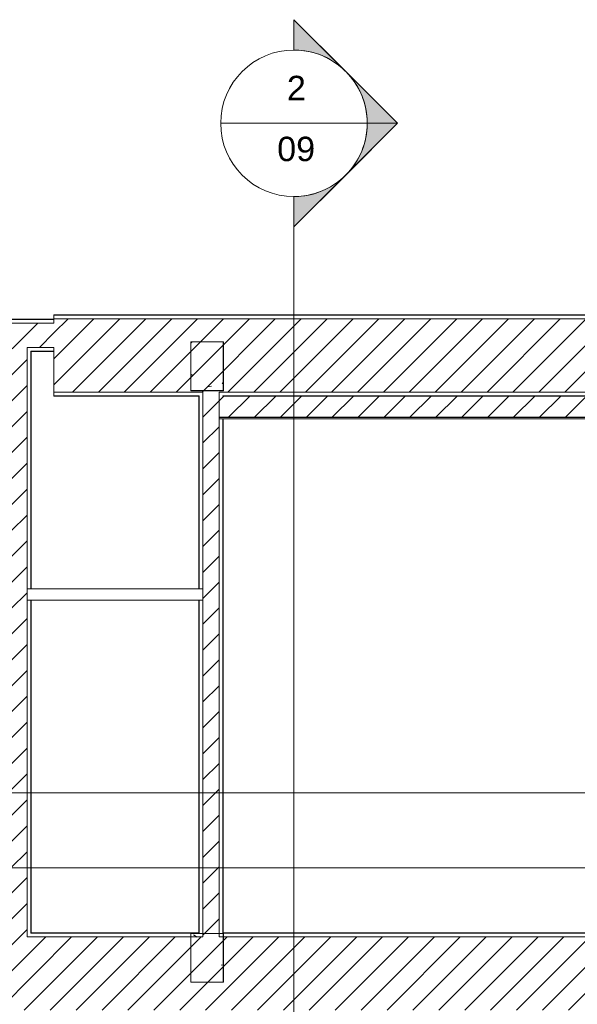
# Model space of a CAD drawing. Header units: metres. Extents: x 3 to 43.5, y -74 to -48.5.
# Tile 31 of 209: x 21.3 to 24.8, y -54.8 to -48.7. Entities that reach past the tile are written whole.
import ezdxf

# ---------------------------------------------------------------- set-up
doc = ezdxf.new("R2010")
doc.units = ezdxf.units.M
doc.layers.add('1PAV - FRIG_dwg', color=7, linetype='Continuous', lineweight=18, true_color=0x767676)
doc.layers.add('TUB_FRIGO', color=30, linetype='Continuous', lineweight=18, true_color=0xff7f00)
for name, color, linetype, lineweight in [('A-COLS', 7, 'Continuous', 18), ('A-WALL', 7, 'Continuous', 18), ('A-WALL-PATT', 7, 'Continuous', 18), ('G-ANNO-SYMB', 7, 'Continuous', 9), ('I-WALL', 7, 'Continuous', 18), ('S-COLS', 7, 'Continuous', 18)]:
    doc.layers.add(name, color=color, linetype=linetype, lineweight=lineweight)
doc.styles.add('Arial', font='arial.ttf', dxfattribs={"height": 0.15})
pattern_1 = [(50, (21.555, -62.9), (0.5465545, -0.047815), [0.05715, -0.62865]), (355, (21.555, -62.9), (-0.105728, 0.573166), [0.04572, -0.50292]), (100.451, (21.601, -62.904), (0.440828, 0.525349), [0.04857, -0.53427]), (46.184, (21.555, -62.748), (0.813237, -0.12613), [0.08573, -0.94298]), (96.636, (21.623, -62.758), (0.712212, 0.742287), [0.07286, -0.80141]), (351.184, (21.555, -62.748), (0.712217, 0.742274), [0.06858, -0.75438]), (21, (21.631, -62.786), (0.454846, -0.306795), [0.05715, -0.62865]), (326, (21.631, -62.786), (0.185405, 0.55256), [0.04572, -0.50292]), (71.451, (21.669, -62.811), (0.640251, 0.245763), [0.04857, -0.53427]), (37.5, (21.555, -62.9), (0.009261, 0.2536672), [0.02515, -0.47168, 0.02515, -0.48539, -0.50482]), (37.5, (21.555, -62.9), (0.009261, 0.2536672), [-1.007, 0.02515, -0.47968]), (7.5, (21.555, -62.9), (0.2004558, 0.300546), [0.02515, -0.26594, 0.02515, -0.46025, -0.1924]), (7.5, (21.555, -62.9), (0.2004558, 0.300546), [-0.77648, 0.02515, -0.16726]), (327.5, (21.385, -62.9), (0.4067682, -0.0171882), [0.02515, -0.16535, 0.02515, -0.56921, -0.78867]), (327.5, (21.385, -62.9), (0.4067682, -0.0171882), [-0.78486, 0.02515, -0.76352]), (317.5, (21.309, -62.9), (0.444383, 0.0762794), [0.02515, -0.2225, 0.02515, -0.36957, -0.56007]), (317.5, (21.309, -62.9), (0.444383, 0.0762794), [-0.64237, 0.02515, -0.53492])]
pattern_2 = [(45, (21.555, -62.9), (-0.0795495, 0.0795495), [])]

# ---------------------------------------------------------------- blocks, each defined once
blk = doc.blocks.new('4 GRE - ESCOLA DE CINEMA E AUDIOVISUAL CINE REX R07_rvt-1-1PAV - FRIGORÍFICA')
at = {"layer": 'A-WALL-PATT', "true_color": 0xd4d4d4}
h = blk.add_hatch(dxfattribs=at)
h.set_pattern_fill('FP_1', color=254, style=0, pattern_type=2)
h.set_pattern_definition(pattern_1)
h.paths.add_polyline_path([(43.4889, -50.5479), (43.4889, -50.5454), (21.5473, -50.5454), (21.5473, -50.5479), (40.8709, -50.5479)])
at = {"layer": 'A-WALL-PATT', "true_color": 0xaaaaaa}
h = blk.add_hatch(dxfattribs=at)
h.set_pattern_fill('FP_1', color=253, style=0, pattern_type=2)
h.set_pattern_definition(pattern_1)
h.paths.add_polyline_path([(21.5473, -50.574), (21.5473, -50.5715), (20.5162, -50.5715), (20.5162, -50.574), (21.2362, -50.574)])
h.paths.add_polyline_path([(20.1212, -50.574), (20.1212, -50.5715), (16.6273, -50.5715), (16.6273, -50.574), (19.9272, -50.574)])
at = {"layer": 'A-WALL-PATT', "true_color": 0xd4d4d4}
h = blk.add_hatch(dxfattribs=at)
h.set_pattern_fill('FP_1', color=254, style=0, pattern_type=2)
h.set_pattern_definition(pattern_1)
h.paths.add_polyline_path([(21.4085, -50.7715), (21.5473, -50.7715), (21.5473, -50.769), (21.406, -50.769), (21.406, -50.7715)])
h.paths.add_polyline_path([(19.9272, -50.7715), (21.261, -50.7715), (21.261, -50.769), (19.4485, -50.769), (19.4485, -50.7715)])
h.paths.add_polyline_path([(16.6273, -50.7715), (19.3185, -50.7715), (19.3185, -50.769), (16.6298, -50.769), (16.6298, -50.574), (16.6273, -50.574), (16.6273, -50.769)])
h = blk.add_hatch(dxfattribs=at)
h.set_pattern_fill('FP_2', color=254, style=0, pattern_type=2)
h.set_pattern_definition(pattern_2)
h.paths.add_polyline_path([(21.2835, -50.7465), (21.5473, -50.7465), (21.5473, -50.5965), (16.6523, -50.5965), (16.6523, -50.7465), (21.2362, -50.7465)])
h = blk.add_hatch(dxfattribs=at)
h.set_pattern_fill('FP_2', color=254, style=0, pattern_type=2)
h.set_pattern_definition(pattern_2)
h.paths.add_polyline_path([(43.4889, -51.0204), (43.4889, -50.5704), (21.5473, -50.5704), (21.5473, -51.0204), (40.8709, -51.0204)])
h = blk.add_hatch(dxfattribs=at)
h.set_pattern_fill('FP_2', color=254, style=0, pattern_type=2)
h.set_pattern_definition(pattern_2)
h.paths.add_polyline_path([(21.3835, -54.3665), (21.3835, -50.7465), (21.2835, -50.7465), (21.2835, -54.3665)])
h = blk.add_hatch(dxfattribs=at)
h.set_pattern_fill('FP_1', color=254, style=0, pattern_type=2)
h.set_pattern_definition(pattern_1)
h.paths.add_polyline_path([(21.406, -54.3415), (21.4085, -54.3415), (21.4085, -52.299), (21.406, -52.299), (21.406, -54.0789)])
h.paths.add_polyline_path([(21.4085, -52.229), (21.4085, -50.7715), (21.406, -50.7715), (21.406, -52.229)])
h = blk.add_hatch(dxfattribs=at)
h.set_pattern_fill('FP_1', color=254, style=0, pattern_type=2)
h.set_pattern_definition(pattern_1)
h.paths.add_polyline_path([(43.4889, -51.0454), (43.4889, -51.0429), (40.3148, -51.0429), (40.3148, -51.0454), (40.8709, -51.0454)])
h.paths.add_polyline_path([(40.1698, -51.0454), (40.1698, -51.0429), (22.5848, -51.0429), (22.5848, -51.0454), (40.1673, -51.0454)])
h.paths.add_polyline_path([(22.4398, -51.0454), (22.4398, -51.0429), (21.5473, -51.0429), (21.5473, -51.0454), (22.4373, -51.0454)])
h = blk.add_hatch(dxfattribs=at)
h.set_pattern_fill('FP_1', color=254, style=0, pattern_type=2)
h.set_pattern_definition(pattern_1)
h.paths.add_polyline_path([(22.4398, -54.3415), (22.4398, -52.299), (22.4373, -52.299), (22.4373, -54.3415)])
h.paths.add_polyline_path([(22.4398, -52.229), (22.4398, -51.0454), (22.4373, -51.0454), (22.4373, -52.229)])
h = blk.add_hatch(dxfattribs=at)
h.set_pattern_fill('FP_2', color=254, style=0, pattern_type=2)
h.set_pattern_definition(pattern_2)
h.paths.add_polyline_path([(22.5623, -54.3665), (22.5623, -51.0204), (22.4623, -51.0204), (22.4623, -54.3665), (22.5452, -54.3665)])
h = blk.add_hatch(dxfattribs=at)
h.set_pattern_fill('FP_2', color=254, style=0, pattern_type=2)
h.set_pattern_definition(pattern_2)
h.paths.add_polyline_path([(40.1698, -51.1754), (40.1923, -51.1754), (40.1923, -51.0454), (22.5623, -51.0454), (22.5623, -51.1754), (39.8676, -51.1754), (39.8676, -51.0461), (40.1676, -51.0461), (40.1676, -51.1754)])
h = blk.add_hatch(dxfattribs=at)
h.set_pattern_fill('FP_1', color=254, style=0, pattern_type=2)
h.set_pattern_definition(pattern_1)
h.paths.add_polyline_path([(22.5848, -54.3415), (22.5873, -54.3415), (22.5873, -51.1854), (22.5848, -51.1854), (22.5848, -53.2843)])
h = blk.add_hatch(dxfattribs=at)
h.set_pattern_fill('FP_1', color=254, style=0, pattern_type=2)
h.set_pattern_definition(pattern_1)
h.paths.add_polyline_path([(5.0212, -54.839), (5.0212, -54.344), (11.7396, -54.344), (11.7396, -54.3415), (5.0187, -54.3415), (5.0187, -54.839)])
h.paths.add_polyline_path([(34.6671, -54.344), (34.6671, -54.3415), (22.5848, -54.3415), (22.5848, -54.344), (34.326, -54.344)])
h.paths.add_polyline_path([(21.261, -54.344), (21.261, -54.3415), (19.4485, -54.3415), (19.4485, -54.344), (21.2362, -54.344)])
h.paths.add_polyline_path([(21.8907, -54.344), (22.4398, -54.344), (22.4398, -54.3415), (21.406, -54.3415), (21.406, -54.344)])
h.paths.add_polyline_path([(19.3185, -54.344), (19.3185, -54.3415), (11.9396, -54.3415), (11.9396, -54.344), (18.6183, -54.344)])
h = blk.add_hatch(dxfattribs=at)
h.set_pattern_fill('FP_2', color=254, style=0, pattern_type=2)
h.set_pattern_definition(pattern_2)
h.paths.add_polyline_path([(33.094, -54.8165), (34.6921, -54.8165), (34.6921, -54.3665), (11.9396, -54.3665), (11.9396, -54.4969), (11.7396, -54.4969), (11.7396, -54.3665), (5.0437, -54.3665), (5.0437, -54.8165), (33.0171, -54.8165)])
at = {"layer": 'S-COLS', "true_color": 0xaaaaaa}
h = blk.add_hatch(dxfattribs=at)
h.set_pattern_fill('FP_1', color=253, style=0, pattern_type=2)
h.set_pattern_definition(pattern_1)
h.paths.add_polyline_path([(22.5873, -51.0111), (22.5873, -50.7111), (22.3873, -50.7111), (22.3873, -51.0111), (22.5452, -51.0111)])
h = blk.add_hatch(dxfattribs=at)
h.set_pattern_fill('FP_1', color=253, style=0, pattern_type=2)
h.set_pattern_definition(pattern_1)
h.paths.add_polyline_path([(22.3873, -54.6462), (22.5873, -54.6462), (22.5873, -54.3462), (22.3873, -54.3462)])
at = {"layer": 'A-WALL', "color": 253, "true_color": 0xaaaaaa}
for p, q in [((43.4889, -50.5454), (21.5473, -50.5454)), ((21.5473, -50.5454), (21.5473, -50.5715)), ((21.5473, -50.5479), (43.4889, -50.5479)), ((21.5473, -50.5965), (20.4937, -50.5965)), ((21.5473, -50.574), (20.5162, -50.574)), ((21.5473, -50.5715), (20.5187, -50.5715)), ((21.5473, -50.5704), (43.4889, -50.5704)), ((21.5473, -50.5715), (21.5473, -50.574)), ((21.5473, -50.574), (21.5473, -50.5715)), ((21.5473, -50.574), (21.5473, -50.5965)), ((21.5473, -50.5965), (21.5473, -50.574)), ((21.3835, -50.7465), (21.3835, -50.769)), ((21.5473, -50.7465), (21.3835, -50.7465)), ((21.5473, -50.7465), (21.5473, -50.769)), ((21.5473, -50.769), (21.5473, -50.7465)), ((21.3835, -50.769), (21.3835, -50.7715)), ((21.3835, -50.7715), (21.3835, -52.229)), ((21.406, -50.769), (21.406, -50.7715)), ((21.5473, -50.769), (21.406, -50.769)), ((21.406, -50.7715), (21.406, -52.229)), ((21.4085, -52.229), (21.4085, -50.7715)), ((21.4085, -50.7715), (21.5473, -50.7715)), ((21.5473, -50.769), (21.5473, -50.7715)), ((21.5473, -50.7715), (21.5473, -50.769)), ((21.5473, -50.7715), (21.5473, -51.0454)), ((21.5473, -51.0204), (22.4623, -51.0204)), ((21.5473, -51.0429), (22.4398, -51.0429)), ((21.5473, -51.0454), (22.4373, -51.0454)), ((22.4373, -51.0454), (22.4373, -52.229)), ((22.4398, -51.0454), (22.4398, -51.0429)), ((22.4398, -52.229), (22.4398, -51.0454)), ((22.4623, -51.0429), (22.4623, -51.0204)), ((22.4623, -51.0454), (22.4623, -51.0429)), ((22.4623, -52.229), (22.4623, -51.0454)), ((22.5623, -51.0429), (22.5623, -51.0204)), ((22.5623, -51.0204), (40.1923, -51.0204)), ((22.5623, -51.0454), (22.5623, -51.0429)), ((22.5623, -51.1754), (22.5623, -51.0454)), ((22.5623, -51.1754), (22.5623, -51.0454)), ((22.5848, -51.0454), (22.5848, -51.0429)), ((22.5848, -51.0429), (40.1698, -51.0429)), ((22.5873, -51.0454), (40.1673, -51.0454)), ((22.5623, -51.1769), (22.5623, -51.1754)), ((22.5848, -51.1754), (22.5623, -51.1754)), ((22.5623, -51.1839), (22.5623, -51.1769)), ((22.5873, -51.1769), (22.5623, -51.1769)), ((22.5623, -51.1839), (22.5623, -51.1769)), ((22.5623, -51.1854), (22.5623, -51.1839)), ((22.5873, -51.1839), (22.5623, -51.1839)), ((22.5623, -51.1854), (22.5623, -51.1839)), ((22.5623, -54.3415), (22.5623, -51.1854)), ((22.5848, -51.1854), (22.5623, -51.1854)), ((22.5873, -51.1754), (22.5848, -51.1754)), ((22.5848, -54.3415), (22.5848, -51.1854)), ((22.5873, -51.1854), (22.5848, -51.1854)), ((35.0173, -51.1754), (22.5873, -51.1754)), ((22.5873, -51.1754), (22.5873, -51.1769)), ((35.0173, -51.1769), (22.5873, -51.1769)), ((35.0173, -51.1839), (22.5873, -51.1839)), ((22.5873, -54.3415), (22.5873, -51.1854)), ((22.5873, -51.1854), (35.0173, -51.1854)), ((21.3835, -52.299), (21.3835, -52.229)), ((21.3835, -52.229), (21.406, -52.229)), ((21.406, -52.229), (21.3835, -52.229)), ((21.3835, -52.229), (21.3835, -52.299)), ((21.406, -52.229), (21.4085, -52.229)), ((21.4085, -52.229), (21.406, -52.229)), ((22.4398, -52.229), (22.4373, -52.229)), ((22.4623, -52.229), (22.4398, -52.229)), ((22.4623, -52.299), (22.4623, -52.229)), ((22.4623, -52.229), (22.4623, -52.299)), ((21.406, -52.299), (21.3835, -52.299)), ((21.3835, -52.299), (21.3835, -54.3415)), ((21.3835, -52.299), (21.406, -52.299)), ((21.4085, -52.299), (21.406, -52.299)), ((21.406, -52.299), (21.406, -54.3415)), ((21.406, -52.299), (21.4085, -52.299)), ((21.4085, -54.3415), (21.4085, -52.299)), ((22.4373, -52.299), (22.4373, -54.3415)), ((22.4398, -52.299), (22.4373, -52.299)), ((22.4398, -54.3415), (22.4398, -52.299)), ((22.4623, -52.299), (22.4398, -52.299)), ((22.4623, -54.3415), (22.4623, -52.299)), ((21.3835, -54.344), (21.3835, -54.3415)), ((21.3835, -54.3665), (21.3835, -54.344)), ((21.3835, -54.3665), (22.4623, -54.3665)), ((21.406, -54.344), (21.406, -54.3415)), ((21.406, -54.344), (22.4398, -54.344)), ((22.4373, -54.3415), (21.4085, -54.3415)), ((22.4398, -54.344), (22.4398, -54.3415)), ((22.4623, -54.344), (22.4623, -54.3415)), ((22.4623, -54.3665), (22.4623, -54.344)), ((22.5623, -54.344), (22.5623, -54.3415)), ((22.5623, -54.3665), (22.5623, -54.344)), ((22.5623, -54.3665), (34.6671, -54.3665)), ((22.5848, -54.344), (22.5848, -54.3415)), ((22.5848, -54.344), (34.6671, -54.344)), ((34.6671, -54.3415), (22.5873, -54.3415))]:
    blk.add_line(p, q, dxfattribs=at)
at = {"layer": 'I-WALL', "color": 253, "true_color": 0xaaaaaa}
for p, q in [((40.1673, -51.0454), (22.5873, -51.0454)), ((22.5873, -51.1754), (35.1673, -51.1754)), ((22.4373, -52.229), (21.4085, -52.229)), ((21.4085, -52.299), (22.4373, -52.299))]:
    blk.add_line(p, q, dxfattribs=at)
at = {"layer": 'S-COLS', "color": 253, "true_color": 0xaaaaaa}
for p, q in [((22.3873, -50.7111), (22.3873, -51.0111)), ((22.5873, -50.7111), (22.3873, -50.7111)), ((22.5873, -51.0111), (22.5873, -50.7111)), ((22.3873, -51.0111), (22.5873, -51.0111)), ((22.3873, -54.3462), (22.3873, -54.6462)), ((22.5873, -54.3462), (22.3873, -54.3462)), ((22.5873, -54.6462), (22.5873, -54.3462)), ((22.3873, -54.6462), (22.5873, -54.6462))]:
    blk.add_line(p, q, dxfattribs=at)
blk = doc.blocks.new('Family - P14-299918-1PAV - FRIGORÍFICA')
at = {"layer": 'S-COLS', "color": 253, "true_color": 0xaaaaaa}
for p, q in [((-0.1, 0.15), (-0.1, -0.15)), ((0.1, 0.15), (-0.1, 0.15)), ((0.1, -0.15), (0.1, 0.15)), ((-0.1, -0.15), (0.1, -0.15))]:
    blk.add_line(p, q, dxfattribs=at)
blk = doc.blocks.new('Family - P14-301531-1PAV - FRIGORÍFICA')
at = {"layer": 'S-COLS', "color": 253, "true_color": 0xaaaaaa}
for p, q in [((-0.1, 0.15), (-0.1, -0.15)), ((0.1, 0.15), (-0.1, 0.15)), ((0.1, -0.15), (0.1, 0.15)), ((-0.1, -0.15), (0.1, -0.15))]:
    blk.add_line(p, q, dxfattribs=at)
blk = doc.blocks.new('Family - P5-299930-1PAV - FRIGORÍFICA')
at = {"layer": 'S-COLS', "color": 253, "true_color": 0xaaaaaa}
for p, q in [((-0.1, 0.15), (-0.1, -0.15)), ((0.1, 0.15), (-0.1, 0.15)), ((0.1, -0.15), (0.1, 0.15)), ((-0.1, -0.15), (0.1, -0.15))]:
    blk.add_line(p, q, dxfattribs=at)
blk = doc.blocks.new('Family - P5-301569-1PAV - FRIGORÍFICA')
at = {"layer": 'S-COLS', "color": 253, "true_color": 0xaaaaaa}
for p, q in [((-0.1, 0.15), (-0.1, -0.15)), ((0.1, 0.15), (-0.1, 0.15)), ((0.1, -0.15), (0.1, 0.15)), ((-0.1, -0.15), (0.1, -0.15))]:
    blk.add_line(p, q, dxfattribs=at)
blk = doc.blocks.new('ESTRUTURAL CINE REX _011_IFC-1-1PAV - FRIGORÍFICA')
at = {"layer": 'A-COLS', "color": 253, "lineweight": 18, "true_color": 0xaaaaaa}
for name, p in [('Family - P5-301569-1PAV - FRIGORÍFICA', (22.4886, -50.8625)), ('Family - P14-301531-1PAV - FRIGORÍFICA', (22.4886, -54.4962))]:
    blk.add_blockref(name, p, dxfattribs=at)
at = {"layer": 'S-COLS', "color": 253, "lineweight": 18, "true_color": 0xaaaaaa}
for name, p in [('Family - P5-299930-1PAV - FRIGORÍFICA', (22.4886, -50.8625)), ('Family - P14-299918-1PAV - FRIGORÍFICA', (22.4886, -54.4962))]:
    blk.add_blockref(name, p, dxfattribs=at)
blk = doc.blocks.new('1PAV - FRIG_dwg-1115125-1PAV - FRIGORÍFICA')
at = {"layer": 'TUB_FRIGO', "flags": 128}
blk.add_lwpolyline([(-5.7683, 8.9564), (14.5122, 8.9564), (14.5122, 7.8305)], dxfattribs=at)
blk = doc.blocks.new('Corte - M_Cabeça do corte - Preenchido-1049-1PAV - FRIGORÍFICA')
at = {"layer": 'G-ANNO-SYMB'}
h = blk.add_hatch(color=256, dxfattribs=at)
edge = h.paths.add_edge_path()
edge.add_line((-0.006, 0.008485), (-0.006, 0.006))
edge.add_arc((-0.006, 0), 0.006, 90, 135)
edge.add_line((-0.010243, 0.004243), (-0.006, 0.008485))
h = blk.add_hatch(color=256, dxfattribs=at)
edge = h.paths.add_edge_path()
edge.add_line((-0.006, 0.008485), (-0.001757, 0.004243))
edge.add_arc((-0.006, 0), 0.006, 45, 90)
edge.add_line((-0.006, 0.006), (-0.006, 0.008485))
h = blk.add_hatch(color=256, dxfattribs=at)
edge = h.paths.add_edge_path()
edge.add_line((-0.014485, 0), (-0.010243, 0.004243))
edge.add_arc((-0.006, 0), 0.006, 135, 180)
edge.add_line((-0.012, 0), (-0.014485, 0))
h = blk.add_hatch(color=256, dxfattribs=at)
edge = h.paths.add_edge_path()
edge.add_line((0.002485, 0), (0, 0))
edge.add_arc((-0.006, 0), 0.006, 360, 405)
edge.add_line((-0.001757, 0.004243), (0.002485, 0))
for p, q in [((-0.006, 0.008485), (-0.014485, 0)), ((-0.006, 0.008485), (-0.010243, 0.004243)), ((-0.006, 0.008485), (0.002485, 0)), ((-0.006, 0.006), (-0.006, 0.008485)), ((-0.006, 0.008485), (-0.006, 0.006)), ((-0.001757, 0.004243), (-0.006, 0.008485)), ((-0.010243, 0.004243), (-0.014485, 0)), ((0.002485, 0), (-0.001757, 0.004243)), ((-0.014485, 0), (-0.012, 0)), ((0, 0), (0.002485, 0)), ((-0.012, 0), (-0.014485, 0)), ((0, 0), (0.002485, 0))]:
    blk.add_line(p, q, dxfattribs=at)
for start, end in [(360, 180), (90, 135), (45, 90), (135, 180), (360, 45), (180, 360)]:
    blk.add_arc((-0.006, 0), 0.006, start, end, dxfattribs=at)

msp = doc.modelspace()

# ---------------------------------------------------------------- linework, layer by layer
at = {"layer": 'G-ANNO-SYMB'}
for p, q in [((22.5713, -49.3691), (23.4713, -49.3691)), ((23.0213, -49.8191), (23.0213, -72.4368)), ((4.1178, -53.482), (40.778, -53.482))]:
    msp.add_line(p, q, dxfattribs=at)

# ---------------------------------------------------------------- block references
at = {"lineweight": 5}
for name in ['4 GRE - ESCOLA DE CINEMA E AUDIOVISUAL CINE REX R07_rvt-1-1PAV - FRIGORÍFICA', 'ESTRUTURAL CINE REX _011_IFC-1-1PAV - FRIGORÍFICA']:
    msp.add_blockref(name, (0, 0), dxfattribs=at)
at = {"layer": '1PAV - FRIG_dwg', "color": 7}
msp.add_blockref('1PAV - FRIG_dwg-1115125-1PAV - FRIGORÍFICA', (21.555, -62.9), dxfattribs=at)
at = {"layer": 'G-ANNO-SYMB', "xscale": 74.99999999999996, "yscale": 74.99999999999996, "zscale": 74.99999999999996, "rotation": 269.9999999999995}
msp.add_blockref('Corte - M_Cabeça do corte - Preenchido-1049-1PAV - FRIGORÍFICA', (23.0213, -49.8191), dxfattribs=at)

# ---------------------------------------------------------------- texts
at = {"layer": 'G-ANNO-SYMB', "char_height": 0.15, "attachment_point": 1, "style": 'Arial'}
for s, insert, width in [('2', (22.978, -49.0774), 0.144304), ('09', (22.9183, -49.4516), 0.288607)]:
    msp.add_mtext(s, dxfattribs=dict(at, insert=insert, width=width))

doc.saveas('drawing.dxf')
